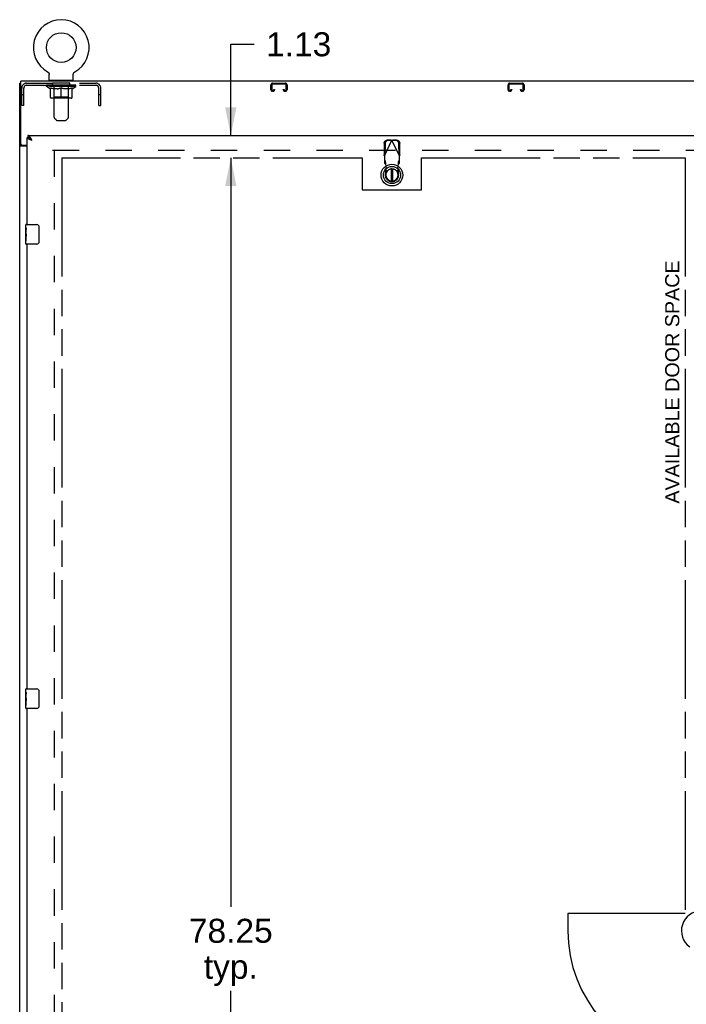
# Model space of a CAD drawing. Header units: inches. Extents: x 0 to 243, y 0 to 157.
# Tile 2 of 76: x 43 to 76, y 51 to 101. Entities that reach past the tile are written whole.
import ezdxf

# ---------------------------------------------------------------- set-up
doc = ezdxf.new("R2010")
doc.units = ezdxf.units.IN
doc.header["$LTSCALE"] = 13.357143
doc.header["$MEASUREMENT"] = 0
doc.linetypes.add('HIDDEN', pattern=[0.2, 0.1, -0.1])
doc.linetypes.add('PHANTOM', pattern=[0.8, 0.45, -0.05, 0.1, -0.05, 0.1, -0.05])
doc.layers.get('0').update_dxf_attribs({"linetype": 'CONTINUOUS'})
for name, color, linetype in [('02___PRT_ALL_AXES', 7, 'CONTINUOUS'), ('AVAILABLE_DOOR_SPACES', 7, 'CONTINUOUS'), ('DEFAULT_2', 8, 'HIDDEN'), ('DIMENSIONS', 7, 'CONTINUOUS')]:
    doc.layers.add(name, color=color, linetype=linetype)
doc.styles.get("Standard").update_dxf_attribs({"font": 'arial.ttf'})
doc.dimstyles.new('DIMSTYLE_2', dxfattribs={"dimtxt": 1.214286, "dimasz": 1.428571, "dimexe": 0.09, "dimexo": 0.07, "dimgap": 0.0425, "dimtad": 0, "dimtih": 1, "dimtoh": 1, "dimzin": 4, "dimdsep": 46, "dimtxsty": 'Standard', "dimblk": '_FILLED', "dimblk1": '_FILLED', "dimblk2": '_FILLED', "dimcen": 0.09, "dimazin": 1, "dimtfac": 1, "dimtdec": 3, "dimtofl": 0, "dimtmove": 0, "dimatfit": 3, "dimldrblk": '_FILLED', "dimfxl": 1, "dimtolj": 1, "dimtzin": 4, "dimarcsym": 0})

# ---------------------------------------------------------------- blocks, each defined once
blk = doc.blocks.new('_FILLED')
at = {"color": 0, "linetype": 'ByBlock'}
blk.add_solid([(0, 0), (-1, 0.2), (-1, -0.2)], dxfattribs=at)
blk = doc.blocks.new('*D4')
at = {"layer": 'DIMENSIONS', "color": 2, "linetype": 'Continuous'}
for p, q in [((53.4, 95.373), (53.4, 99.992)), ((53.4, 99.992), (54.579, 99.992)), ((53.4, 94.248), (53.4, 91.391))]:
    blk.add_line(p, q, dxfattribs=at)
at = {"layer": 'DIMENSIONS', "color": 2, "linetype": 'Continuous', "xscale": 1.4285714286, "yscale": 1.4285714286, "zscale": 1.4285714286}
for p, rotation in [((53.4, 95.373), 270), ((53.4, 94.248), 90)]:
    blk.add_blockref('_FILLED', p, dxfattribs=dict(at, rotation=rotation))
at = {"layer": 'DIMENSIONS', "color": 2, "linetype": 'Continuous', "insert": (55.186, 100.599), "char_height": 1.2143, "width": 3.29979, "attachment_point": 1, "line_spacing_factor": 0.9}
blk.add_mtext('1.13', dxfattribs=at)
blk = doc.blocks.new('*D6')
at = {"layer": 'DIMENSIONS', "color": 2, "linetype": 'Continuous'}
for p, q in [((53.4, 94.248), (53.4, 56.338)), ((53.4, 15.998), (53.4, 52.088))]:
    blk.add_line(p, q, dxfattribs=at)
at = {"layer": 'DIMENSIONS', "color": 2, "linetype": 'Continuous', "xscale": 1.4285714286, "yscale": 1.4285714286, "zscale": 1.4285714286}
for p, rotation in [((53.4, 94.248), 90), ((53.4, 15.998), 270)]:
    blk.add_blockref('_FILLED', p, dxfattribs=dict(at, rotation=rotation))
at = {"layer": 'DIMENSIONS', "color": 2, "linetype": 'Continuous', "insert": (53.4, 55.731), "char_height": 1.2143, "width": 4.24323, "attachment_point": 2, "line_spacing_factor": 0.9}
blk.add_mtext('78.25\\Ptyp.', dxfattribs=at)

msp = doc.modelspace()

# ---------------------------------------------------------------- linework, layer by layer
at = {"color": 7, "linetype": 'Continuous'}
for p, q in [((44.1282, 98.5956), (44.1283, 98.5955)), ((44.1283, 98.5956), (44.1334, 98.5926)), ((44.1291, 98.5951), (44.1302, 98.5945)), ((44.1334, 98.5926), (44.1384, 98.5893)), ((44.1432, 98.5861), (44.1479, 98.5825)), ((44.1479, 98.5825), (44.1527, 98.5786)), ((44.1525, 98.5788), (44.1572, 98.5747)), ((44.157, 98.5748), (44.1615, 98.5706)), ((44.1614, 98.5707), (44.1657, 98.5663)), ((44.1655, 98.5665), (44.1697, 98.5619)), ((44.1696, 98.5621), (44.1735, 98.5573)), ((44.1734, 98.5575), (44.1772, 98.5526)), ((44.1771, 98.5528), (44.1807, 98.5477)), ((44.1806, 98.5479), (44.184, 98.5428)), ((44.1839, 98.5429), (44.1871, 98.5377)), ((44.187, 98.5378), (44.19, 98.5325)), ((44.1899, 98.5326), (44.1927, 98.5271)), ((44.1926, 98.5273), (44.1952, 98.5217)), ((44.1951, 98.5218), (44.1975, 98.5162)), ((44.1974, 98.5163), (44.1995, 98.5106)), ((44.1995, 98.5107), (44.2014, 98.505)), ((44.2014, 98.505), (44.203, 98.4992)), ((44.203, 98.4993), (44.2045, 98.4934)), ((44.2045, 98.4935), (44.2057, 98.4876)), ((44.2057, 98.4877), (44.2067, 98.4817)), ((44.2067, 98.4818), (44.2074, 98.4758)), ((44.2074, 98.4758), (44.208, 98.4698)), ((44.2083, 98.4639), (44.2084, 98.4587)), ((44.2084, 98.1734), (44.2084, 98.4587)), ((45.4284, 98.4639), (45.4288, 98.4699)), ((45.4284, 98.4639), (45.4288, 98.4698)), ((45.4284, 98.4587), (45.4284, 98.4639)), ((45.4284, 98.1734), (45.4284, 98.4587)), ((45.4288, 98.4698), (45.4293, 98.4758)), ((45.4293, 98.4758), (45.4301, 98.4818)), ((45.43, 98.4817), (45.431, 98.4877)), ((45.431, 98.4876), (45.4323, 98.4935)), ((45.4322, 98.4934), (45.4337, 98.4993)), ((45.4337, 98.4992), (45.4353, 98.505)), ((45.4353, 98.505), (45.4372, 98.5107)), ((45.4372, 98.5106), (45.4393, 98.5163)), ((45.4393, 98.5162), (45.4416, 98.5218)), ((45.4416, 98.5217), (45.4441, 98.5273)), ((45.444, 98.5271), (45.4468, 98.5326)), ((45.4467, 98.5325), (45.4497, 98.5378)), ((45.4496, 98.5377), (45.4528, 98.5429)), ((45.4527, 98.5428), (45.4562, 98.5479)), ((45.456, 98.5477), (45.4596, 98.5528)), ((45.4595, 98.5526), (45.4633, 98.5575)), ((45.4632, 98.5573), (45.4672, 98.5621)), ((45.467, 98.5619), (45.4712, 98.5665)), ((45.471, 98.5663), (45.4754, 98.5707)), ((45.4752, 98.5706), (45.4797, 98.5748)), ((45.4795, 98.5747), (45.4842, 98.5788)), ((45.484, 98.5786), (45.4888, 98.5825)), ((45.4886, 98.5824), (45.4935, 98.5861)), ((45.4934, 98.5859), (45.4983, 98.5894)), ((45.4983, 98.5893), (45.5033, 98.5926)), ((45.4983, 98.5894), (45.4997, 98.5903)), ((45.5033, 98.5926), (45.5084, 98.5956)), ((45.5065, 98.5945), (45.5076, 98.5951)), ((45.5084, 98.5956), (45.5085, 98.5956)), ((45.5084, 98.5955), (45.5084, 98.5956)), ((42.7144, 8.2274), (42.7144, 98.0194)), ((42.7144, 98.0194), (42.7664, 98.0194)), ((42.7664, 94.9454), (42.7664, 98.1234)), ((160.1624, 98.1234), (42.7664, 98.1234)), ((44.2234, 98.1534), (44.2234, 98.1234)), ((45.4134, 98.1534), (44.2234, 98.1534)), ((45.4134, 98.1534), (45.4134, 98.1234)), ((43.0894, 95.2694), (43.1314, 95.2694)), ((43.1314, 95.3734), (43.1314, 95.2694)), ((43.1959, 95.2522), (43.1934, 95.2535)), ((42.8184, 94.8716), (42.7144, 94.8716)), ((43.0894, 94.8309), (42.7842, 94.8309)), ((42.8289, 94.8829), (43.0894, 94.8829)), ((43.3006, 95.165), (43.2936, 95.1724)), ((43.3092, 95.144), (43.3004, 95.1497)), ((43.3076, 95.1575), (43.3006, 95.165)), ((43.3147, 95.1499), (43.3076, 95.1575)), ((43.318, 95.1383), (43.3092, 95.144)), ((43.3253, 95.1385), (43.3147, 95.1499)), ((43.3359, 95.1269), (43.318, 95.1383)), ((43.3359, 95.1269), (43.3253, 95.1385)), ((61.5193, 93.6853), (61.5193, 93.0603)), ((61.598, 93.0603), (61.598, 93.6853)), ((43.0444, 90.8734), (43.5844, 90.8734)), ((43.6843, 90.7734), (43.6843, 89.9734)), ((43.5844, 89.8734), (43.0444, 89.8734)), ((43.0444, 67.3734), (43.5844, 67.3734)), ((43.6843, 67.2734), (43.6843, 66.4734)), ((43.5844, 66.3734), (43.0444, 66.3734))]:
    msp.add_line(p, q, dxfattribs=at)
at = {"color": 3, "linetype": 'Continuous'}
for p, q in [((43.0894, 90.8734), (43.0894, 95.2694)), ((43.1314, 95.3734), (79.9849, 95.3734)), ((43.3041, 95.1864), (43.2971, 95.1992)), ((43.3112, 95.1733), (43.3041, 95.1864)), ((42.8184, 94.8716), (42.8184, 94.8838)), ((43.2597, 95.1554), (43.2475, 95.1601)), ((43.2721, 95.1506), (43.2597, 95.1554)), ((43.2846, 95.1459), (43.2721, 95.1506)), ((43.2973, 95.1411), (43.2846, 95.1459)), ((43.3101, 95.1364), (43.2973, 95.1411)), ((43.3359, 95.1269), (43.3101, 95.1364)), ((43.3182, 95.1602), (43.3112, 95.1733)), ((43.3359, 95.1269), (43.3182, 95.1602)), ((43.0894, 67.3734), (43.0894, 89.8734)), ((43.0894, 43.8734), (43.0894, 66.3734))]:
    msp.add_line(p, q, dxfattribs=at)
at = {"color": 7, "linetype": 'Continuous'}
for points in [[(44.1384, 98.5894), (44.1433, 98.5859), (44.1481, 98.5824)], [(44.208, 98.4699), (44.2083, 98.4639), (44.2084, 98.4587)], [(43.1934, 95.2535), (43.1913, 95.2546), (43.1878, 95.2562), (43.1842, 95.2578), (43.1807, 95.2593), (43.1772, 95.2606), (43.1737, 95.2619), (43.1701, 95.2631), (43.1666, 95.2642), (43.1631, 95.2652), (43.1596, 95.2661), (43.156, 95.2668), (43.1525, 95.2675), (43.149, 95.2681), (43.1455, 95.2686), (43.1419, 95.2689), (43.1384, 95.2692), (43.1349, 95.2693), (43.1314, 95.2694)], [(43.2936, 95.1724), (43.29, 95.176), (43.2865, 95.1796), (43.283, 95.1832), (43.2794, 95.1867), (43.2759, 95.1902), (43.2724, 95.1936), (43.2689, 95.197), (43.2653, 95.2004), (43.2618, 95.2036), (43.2583, 95.2069), (43.2548, 95.21), (43.2512, 95.2131), (43.2477, 95.2162), (43.2442, 95.2191), (43.2407, 95.222), (43.2371, 95.2249), (43.2336, 95.2277), (43.2301, 95.2303), (43.2266, 95.233), (43.223, 95.2355), (43.2195, 95.238), (43.216, 95.2403), (43.2125, 95.2426), (43.2089, 95.2448), (43.2054, 95.247), (43.2019, 95.249), (43.1984, 95.2509), (43.1959, 95.2522)], [(43.3004, 95.1497), (43.2918, 95.1554), (43.2876, 95.1582), (43.2834, 95.1611), (43.2793, 95.1639), (43.2752, 95.1668), (43.2712, 95.1696), (43.2672, 95.1725), (43.2633, 95.1753), (43.2595, 95.1782), (43.2558, 95.181), (43.2521, 95.1839), (43.2485, 95.1867), (43.245, 95.1896), (43.2416, 95.1924), (43.2383, 95.1953), (43.2351, 95.1981), (43.232, 95.201), (43.229, 95.2038), (43.2261, 95.2067), (43.2233, 95.2095), (43.2206, 95.2124), (43.218, 95.2152), (43.2155, 95.2181), (43.2132, 95.2209), (43.211, 95.2238), (43.2089, 95.2266), (43.2069, 95.2295), (43.2051, 95.2323), (43.2034, 95.2352), (43.2018, 95.238), (43.2003, 95.2409), (43.199, 95.2437), (43.1978, 95.2466), (43.1968, 95.2494), (43.1959, 95.2522)], [(42.7579, 94.8429), (42.7499, 94.8455), (42.7459, 94.8469), (42.7421, 94.8482), (42.7385, 94.8496), (42.7351, 94.8509), (42.732, 94.8523), (42.7292, 94.8537), (42.7263, 94.8553), (42.7236, 94.8569), (42.7214, 94.8586), (42.7195, 94.8603), (42.7179, 94.862), (42.7166, 94.8638), (42.7157, 94.8656), (42.7149, 94.8675), (42.7145, 94.8695), (42.7144, 94.8716)], [(42.7842, 94.8309), (42.7821, 94.8325), (42.7796, 94.834), (42.7768, 94.8356), (42.7735, 94.8371), (42.77, 94.8386), (42.7661, 94.84), (42.7621, 94.8415), (42.7579, 94.8429)], [(43.6776, 90.8096), (43.6796, 90.8039), (43.6812, 90.798), (43.6826, 90.792), (43.6835, 90.7859), (43.6841, 90.7797), (43.6843, 90.7734)], [(43.6843, 89.9734), (43.6841, 89.9671), (43.6835, 89.9609), (43.6826, 89.9548), (43.6812, 89.9488), (43.6796, 89.9429), (43.6776, 89.9372)], [(43.6776, 67.3096), (43.6796, 67.3039), (43.6812, 67.298), (43.6826, 67.292), (43.6835, 67.2859), (43.6841, 67.2797), (43.6843, 67.2734)], [(43.6843, 66.4734), (43.6841, 66.4671), (43.6835, 66.4609), (43.6826, 66.4548), (43.6812, 66.4488), (43.6796, 66.4429), (43.6776, 66.4372)]]:
    msp.add_lwpolyline(points, dxfattribs=at)
at = {"color": 3, "linetype": 'Continuous'}
for points in [[(43.1962, 95.1815), (43.191, 95.1839), (43.1858, 95.1863), (43.1807, 95.1886), (43.1758, 95.191), (43.1709, 95.1934), (43.1662, 95.1958), (43.1616, 95.1981), (43.1571, 95.2005), (43.1527, 95.2029), (43.1484, 95.2053), (43.1443, 95.2076), (43.1403, 95.21), (43.1364, 95.2124), (43.1327, 95.2148), (43.1291, 95.2171), (43.1257, 95.2195), (43.1224, 95.2219), (43.1192, 95.2243), (43.1162, 95.2266), (43.1134, 95.229), (43.1107, 95.2314), (43.1081, 95.2338), (43.1057, 95.2361), (43.1035, 95.2385), (43.1014, 95.2409), (43.0995, 95.2433), (43.0978, 95.2456), (43.0962, 95.248), (43.0947, 95.2504), (43.0935, 95.2528), (43.0924, 95.2551), (43.0915, 95.2575), (43.0907, 95.2599), (43.0901, 95.2623), (43.0897, 95.2646), (43.0894, 95.267), (43.0894, 95.2694)], [(43.2583, 95.2652), (43.2548, 95.2707), (43.2512, 95.2761), (43.2477, 95.2813), (43.2442, 95.2865), (43.2407, 95.2915), (43.2371, 95.2964), (43.2336, 95.3012), (43.2301, 95.3058), (43.2266, 95.3104), (43.223, 95.3148), (43.2195, 95.319), (43.216, 95.3231), (43.2125, 95.3271), (43.2089, 95.3309), (43.2054, 95.3346), (43.2019, 95.3381), (43.1984, 95.3415), (43.1948, 95.3447), (43.1913, 95.3477), (43.1878, 95.3506), (43.1842, 95.3533), (43.1807, 95.3559), (43.1772, 95.3583), (43.1737, 95.3605), (43.1701, 95.3625), (43.1666, 95.3644), (43.1631, 95.3661), (43.1596, 95.3676), (43.156, 95.369), (43.1525, 95.3701), (43.149, 95.3711), (43.1455, 95.3719), (43.1419, 95.3726), (43.1384, 95.373), (43.1349, 95.3733), (43.1314, 95.3734)], [(43.2475, 95.1601), (43.2356, 95.1649), (43.2297, 95.1673), (43.2239, 95.1696), (43.2182, 95.172), (43.2126, 95.1744), (43.2071, 95.1768), (43.2016, 95.1791), (43.1962, 95.1815)], [(43.2971, 95.1992), (43.2936, 95.2056), (43.29, 95.2119), (43.2865, 95.2181), (43.283, 95.2243), (43.2794, 95.2304), (43.2759, 95.2364), (43.2724, 95.2423), (43.2689, 95.2482), (43.2653, 95.254), (43.2618, 95.2596), (43.2583, 95.2652)], [(42.8336, 94.8567), (42.8311, 94.858), (42.8287, 94.8593), (42.8263, 94.8607), (42.8241, 94.8622), (42.8223, 94.8637), (42.8208, 94.8653), (42.8197, 94.8669), (42.8189, 94.8685), (42.8185, 94.8701), (42.8184, 94.8716)], [(42.8587, 94.8309), (42.8587, 94.8331), (42.8585, 94.8352), (42.858, 94.8371), (42.8572, 94.839), (42.8563, 94.8408), (42.8552, 94.8425), (42.8537, 94.8442), (42.852, 94.8458), (42.8501, 94.8474), (42.848, 94.8489), (42.8459, 94.8503), (42.8436, 94.8516), (42.8412, 94.8529), (42.8387, 94.8542), (42.8336, 94.8567)]]:
    msp.add_lwpolyline(points, dxfattribs=at)
at = {"color": 7, "linetype": 'Continuous'}
for centre, radius in [((44.8184, 99.8252), 0.75), ((61.5586, 93.3728), 0.5512), ((61.5586, 93.3728), 0.4331), ((61.5586, 93.3728), 0.3287), ((61.5586, 93.3728), 0.3169)]:
    msp.add_circle(centre, radius, dxfattribs=at)
for centre, radius, start, end in [((44.8184, 99.8252), 1.41, 299.26547, 240.73452), ((44.2284, 98.1734), 0.02, 180, 263.07693), ((45.4084, 98.1734), 0.02, 276.92307, 360), ((42.8289, 94.9454), 0.0625, 180, 270), ((61.5586, 93.3728), 0.315, 100.07866, 79.92134), ((43.0444, 90.8584), 0.015, 90, 180), ((43.5844, 90.7734), 0.1, 21.19986, 90), ((43.0444, 89.8884), 0.015, 180, 270), ((43.5844, 89.9734), 0.1, 270, 338.79459), ((43.0444, 67.3584), 0.015, 90, 180), ((43.5844, 67.2734), 0.1, 21.19986, 90), ((43.0444, 66.3884), 0.015, 180, 270), ((43.5844, 66.4734), 0.1, 270, 338.79459), ((77.2144, 55.1234), 1.0039, 305.50661, 234.49339)]:
    msp.add_arc(centre, radius, start, end, dxfattribs=at)
at = {"layer": '02___PRT_ALL_AXES', "color": 8, "linetype": 'HIDDEN'}
for p, q in [((44.3809, 97.9154), (44.3809, 98.0194)), ((45.2559, 98.0194), (44.3809, 98.0194)), ((45.2559, 97.9154), (44.3809, 97.9154)), ((45.2559, 97.9154), (45.2559, 98.0194))]:
    msp.add_line(p, q, dxfattribs=at)
at = {"layer": '02___PRT_ALL_AXES', "color": 7, "linetype": 'Continuous'}
for p, q in [((43.0294, 90.7127), (43.0294, 90.8584)), ((43.0294, 90.4549), (43.0294, 90.7119)), ((43.0351, 90.6563), (43.0294, 90.6563)), ((43.0294, 90.4886), (43.0363, 90.4886)), ((43.0294, 89.8884), (43.0294, 90.4522)), ((43.0309, 90.4257), (43.0294, 90.4257)), ((43.0294, 90.2939), (43.0353, 90.2939)), ((43.0294, 90.258), (43.0363, 90.258)), ((43.0363, 90.4886), (43.0363, 90.6249)), ((43.0363, 90.0276), (43.0363, 90.258)), ((43.0294, 90.1951), (43.0363, 90.1951)), ((43.0294, 90.0276), (43.0363, 90.0276)), ((43.0294, 67.2127), (43.0294, 67.3584)), ((43.0294, 66.9549), (43.0294, 67.2119)), ((43.0351, 67.1563), (43.0294, 67.1563)), ((43.0294, 66.9886), (43.0363, 66.9886)), ((43.0294, 66.3884), (43.0294, 66.9522)), ((43.0309, 66.9257), (43.0294, 66.9257)), ((43.0294, 66.7939), (43.0353, 66.7939)), ((43.0363, 66.9886), (43.0363, 67.1249)), ((43.0294, 66.758), (43.0363, 66.758)), ((43.0294, 66.6951), (43.0363, 66.6951)), ((43.0294, 66.5276), (43.0363, 66.5276)), ((43.0363, 66.5276), (43.0363, 66.758))]:
    msp.add_line(p, q, dxfattribs=at)
for points in [[(43.0294, 90.7127), (43.0295, 90.709), (43.0299, 90.7044), (43.0305, 90.6989), (43.0321, 90.6858)], [(43.0294, 90.4549), (43.0295, 90.4468), (43.03, 90.4378), (43.0307, 90.4277)], [(43.0307, 90.4277), (43.0336, 90.394), (43.0345, 90.382), (43.0352, 90.3696), (43.0358, 90.357), (43.0362, 90.3442), (43.0363, 90.3314), (43.0362, 90.3186), (43.0358, 90.3058), (43.0352, 90.2932), (43.0345, 90.281), (43.0336, 90.269)], [(43.0321, 90.6858), (43.033, 90.6782), (43.0339, 90.67), (43.0347, 90.6615)], [(43.0347, 90.6615), (43.0354, 90.6526), (43.0359, 90.6435), (43.0362, 90.6342), (43.0363, 90.6249)], [(43.0294, 67.2127), (43.0295, 67.209), (43.0299, 67.2044), (43.0305, 67.1989), (43.0321, 67.1858)], [(43.0294, 66.9549), (43.0295, 66.9468), (43.03, 66.9378), (43.0307, 66.9277)], [(43.0307, 66.9277), (43.0336, 66.894), (43.0345, 66.882), (43.0352, 66.8696), (43.0358, 66.857), (43.0362, 66.8442), (43.0363, 66.8314), (43.0362, 66.8186), (43.0358, 66.8058), (43.0352, 66.7932), (43.0345, 66.781), (43.0336, 66.769)], [(43.0321, 67.1858), (43.033, 67.1782), (43.0339, 67.17), (43.0347, 67.1615)], [(43.0347, 67.1615), (43.0354, 67.1526), (43.0359, 67.1435), (43.0362, 67.1342), (43.0363, 67.1249)]]:
    msp.add_lwpolyline(points, dxfattribs=at)
for centre in [(43.2924, 90.2893), (43.2924, 66.7893)]:
    msp.add_ellipse(centre, major_axis=(0.263, 0), ratio=0.4328081, start_param=3.1415927, end_param=3.3215807, dxfattribs=at)
at = {"layer": 'AVAILABLE_DOOR_SPACES', "color": 4, "linetype": 'PHANTOM'}
for p, q in [((44.8394, 94.2484), (44.8394, 15.9984)), ((44.8394, 94.2484), (60.0581, 94.2484)), ((60.0581, 94.2484), (60.0581, 92.6234)), ((63.0581, 92.6234), (63.0581, 94.2484)), ((63.0581, 94.2484), (76.4019, 94.2484)), ((76.4019, 94.2484), (76.4019, 55.9984)), ((60.0581, 92.6234), (63.0581, 92.6234)), ((70.4644, 55.9984), (70.4644, 55.1234)), ((76.4019, 55.9984), (70.4644, 55.9984))]:
    msp.add_line(p, q, dxfattribs=at)
msp.add_arc((77.2144, 55.1234), 6.75, 180, 263.08652, dxfattribs=at)
at = {"layer": 'DEFAULT_2', "color": 8, "linetype": 'HIDDEN'}
for p, q in [((44.137, 98.5903), (44.1384, 98.5894)), ((42.8184, 96.8944), (42.8184, 97.7729)), ((42.9224, 96.8944), (42.9224, 97.7729)), ((43.0649, 98.0194), (46.5719, 98.0194)), ((43.0649, 97.9154), (46.5719, 97.9154)), ((44.0749, 97.8607), (44.0749, 97.9154)), ((44.2613, 97.7302), (44.0749, 97.8607)), ((45.5619, 97.8607), (44.0749, 97.8607)), ((44.0862, 97.9076), (44.0862, 97.9154)), ((44.0968, 97.9037), (44.0968, 97.9077)), ((44.0968, 97.9037), (45.54, 97.9037)), ((44.1072, 97.9037), (44.1072, 97.9077)), ((44.1083, 97.9037), (44.1083, 97.9077)), ((44.1197, 97.9076), (44.1197, 97.9154)), ((44.1392, 97.9037), (44.1392, 97.9077)), ((44.1414, 97.9037), (44.1414, 97.9077)), ((44.1745, 97.9076), (44.1745, 97.9154)), ((44.1918, 97.9037), (44.1918, 97.9077)), ((44.1951, 97.9037), (44.1951, 97.9077)), ((44.4315, 97.9073), (44.2026, 97.9073)), ((44.2488, 97.9076), (44.2488, 97.9154)), ((44.2502, 97.9037), (44.2502, 97.9073)), ((44.2508, 97.9037), (44.2508, 97.9073)), ((44.2539, 97.9037), (44.2539, 97.9073)), ((44.2613, 97.7302), (44.2679, 97.7302)), ((44.2635, 97.9037), (44.2635, 97.9077)), ((44.2637, 97.9037), (44.2637, 97.9073)), ((44.2677, 97.9037), (44.2677, 97.9077)), ((44.2679, 97.3055), (44.2679, 97.7852)), ((44.2679, 97.7852), (44.3026, 97.7718)), ((44.2709, 97.9037), (44.2709, 97.9085)), ((44.2748, 97.9037), (44.2748, 97.9073)), ((44.2941, 97.9037), (44.2941, 97.9073)), ((44.3367, 97.7601), (44.3022, 97.772)), ((44.3122, 97.9037), (44.3122, 97.9073)), ((44.3146, 97.9037), (44.3146, 97.9105)), ((44.3702, 97.7501), (44.3361, 97.7603)), ((44.3404, 97.9076), (44.3404, 97.9154)), ((44.3404, 97.9037), (44.3404, 97.9073)), ((44.352, 97.9037), (44.352, 97.9077)), ((44.357, 97.9037), (44.357, 97.9077)), ((44.365, 97.9037), (44.365, 97.9073)), ((44.4033, 97.7418), (44.3696, 97.7503)), ((44.3807, 97.9037), (44.3807, 97.9122)), ((44.4012, 97.9037), (44.4012, 97.9073)), ((44.4362, 97.7352), (44.4027, 97.7419)), ((44.404, 97.9037), (44.404, 97.9073)), ((44.4315, 97.9037), (44.4315, 97.9073)), ((44.469, 97.7302), (44.4359, 97.7352)), ((44.4434, 98.1534), (44.4434, 98.1234)), ((44.5098, 97.9073), (44.4442, 97.9073)), ((44.4466, 97.9076), (44.4466, 97.9154)), ((44.4524, 97.3088), (44.4524, 97.8571)), ((44.4534, 96.3078), (44.4534, 98.1234)), ((44.4547, 97.9037), (44.4547, 97.9077)), ((44.4604, 97.9037), (44.4604, 97.9077)), ((44.4671, 97.9037), (44.4671, 97.9136)), ((44.6172, 97.7302), (44.469, 97.7302)), ((44.4747, 97.9037), (44.4747, 97.9073)), ((44.486, 97.9037), (44.486, 97.9073)), ((44.5098, 97.9037), (44.5098, 97.9073)), ((44.5975, 97.9073), (44.5349, 97.9073)), ((44.5587, 97.9037), (44.5587, 97.9073)), ((44.5641, 97.9076), (44.5641, 97.9154)), ((44.5685, 97.9037), (44.5685, 97.9077)), ((44.5712, 97.9037), (44.5712, 97.9146)), ((44.5746, 97.9037), (44.5746, 97.9077)), ((44.584, 97.9037), (44.584, 97.9078)), ((44.5975, 97.9037), (44.5975, 97.9073)), ((44.6172, 97.7302), (44.6503, 97.7352)), ((44.6919, 97.9073), (44.6343, 97.9073)), ((44.6835, 97.7419), (44.65, 97.7352)), ((44.6505, 97.9037), (44.6505, 97.9073)), ((44.6835, 97.7419), (44.7167, 97.7503)), ((44.6836, 97.9073), (44.8184, 97.9154)), ((44.6892, 97.9076), (44.6892, 97.9154)), ((44.6899, 97.9152), (44.6892, 97.9154)), ((44.6898, 97.9037), (44.6898, 97.9077)), ((44.6899, 97.9077), (44.6899, 97.9152)), ((44.6919, 97.9037), (44.6919, 97.9073)), ((44.6949, 97.9037), (44.6949, 97.9079)), ((44.6963, 97.9037), (44.6963, 97.9077)), ((44.7901, 97.9073), (44.7392, 97.9073)), ((44.7475, 97.9037), (44.7475, 97.9073)), ((44.784, 97.772), (44.7495, 97.7601)), ((44.8184, 97.7852), (44.7836, 97.7718)), ((44.7901, 97.9037), (44.7901, 97.9073)), ((44.8154, 97.9078), (44.8151, 97.9077)), ((44.8151, 97.9037), (44.8151, 97.9077)), ((44.8154, 97.9037), (44.8154, 97.9078)), ((44.8184, 97.9076), (44.8184, 97.9154)), ((44.8184, 97.2622), (44.8184, 97.7852)), ((44.8184, 97.7852), (44.8531, 97.7718)), ((44.8213, 97.9037), (44.8213, 97.9078)), ((44.8213, 97.9078), (44.8216, 97.9077)), ((44.8216, 97.9037), (44.8216, 97.9077)), ((44.8241, 97.9073), (44.8975, 97.9073)), ((44.8466, 97.9037), (44.8466, 97.9073)), ((44.8872, 97.7601), (44.8527, 97.772)), ((44.8611, 97.9073), (44.8611, 97.9128)), ((44.8611, 97.9128), (44.9531, 97.9073)), ((44.8858, 97.9073), (44.8858, 97.9113)), ((44.9207, 97.7501), (44.8866, 97.7603)), ((44.8892, 97.9037), (44.8892, 97.9073)), ((44.9538, 97.7418), (44.9201, 97.7503)), ((44.9404, 97.9037), (44.9404, 97.9077)), ((44.9418, 97.9037), (44.9418, 97.9079)), ((44.9448, 97.9037), (44.9448, 97.9073)), ((44.9448, 97.9073), (45.0024, 97.9073)), ((44.9468, 97.9152), (44.9475, 97.9154)), ((44.9468, 97.9077), (44.9468, 97.9152)), ((44.9469, 97.9037), (44.9469, 97.9077)), ((44.9475, 97.9076), (44.9475, 97.9154)), ((44.9867, 97.7352), (44.9532, 97.7419)), ((44.9862, 97.9037), (44.9862, 97.9073)), ((45.0195, 97.7302), (44.9864, 97.7352)), ((45.1677, 97.7302), (45.0195, 97.7302)), ((45.0392, 97.9037), (45.0392, 97.9073)), ((45.0392, 97.9073), (45.1018, 97.9073)), ((45.0528, 97.9037), (45.0528, 97.9078)), ((45.0621, 97.9037), (45.0621, 97.9077)), ((45.0655, 97.9037), (45.0655, 97.9146)), ((45.0682, 97.9037), (45.0682, 97.9077)), ((45.0726, 97.9076), (45.0726, 97.9154)), ((45.078, 97.9037), (45.078, 97.9073)), ((45.1269, 97.9037), (45.1269, 97.9073)), ((45.1269, 97.9073), (45.1925, 97.9073)), ((45.1507, 97.9037), (45.1507, 97.9073)), ((45.162, 97.9037), (45.162, 97.9073)), ((45.1677, 97.7302), (45.2008, 97.7352)), ((45.1696, 97.9037), (45.1696, 97.9136)), ((45.1763, 97.9037), (45.1763, 97.9077)), ((45.182, 97.9037), (45.182, 97.9077)), ((45.1834, 96.3078), (45.1834, 98.1234)), ((45.1843, 97.3088), (45.1843, 97.8571)), ((45.1901, 97.9076), (45.1901, 97.9154)), ((45.1934, 98.1534), (45.1934, 98.1234)), ((45.234, 97.7419), (45.2005, 97.7352)), ((45.2052, 97.9037), (45.2052, 97.9073)), ((45.2052, 97.9073), (45.4341, 97.9073)), ((45.2327, 97.9037), (45.2327, 97.9073)), ((45.2672, 97.7503), (45.2335, 97.7418)), ((45.2355, 97.9037), (45.2355, 97.9073)), ((45.2561, 97.9037), (45.2561, 97.9122)), ((45.3006, 97.7603), (45.2665, 97.7501)), ((45.2717, 97.9037), (45.2717, 97.9073)), ((45.2797, 97.9037), (45.2797, 97.9077)), ((45.2847, 97.9037), (45.2847, 97.9077)), ((45.2963, 97.9076), (45.2963, 97.9154)), ((45.2963, 97.9037), (45.2963, 97.9073)), ((45.3345, 97.772), (45.3, 97.7601)), ((45.3221, 97.9037), (45.3221, 97.9105)), ((45.3245, 97.9037), (45.3245, 97.9073)), ((45.3689, 97.7852), (45.3341, 97.7718)), ((45.3426, 97.9037), (45.3426, 97.9073)), ((45.3619, 97.9037), (45.3619, 97.9073)), ((45.3659, 97.9037), (45.3659, 97.9085)), ((45.3689, 97.3055), (45.3689, 97.7852)), ((45.3689, 97.7302), (45.3755, 97.7302)), ((45.369, 97.9037), (45.369, 97.9077)), ((45.373, 97.9037), (45.373, 97.9073)), ((45.3732, 97.9037), (45.3732, 97.9077)), ((45.3755, 97.7302), (45.5619, 97.8607)), ((45.3828, 97.9037), (45.3828, 97.9073)), ((45.3859, 97.9037), (45.3859, 97.9073)), ((45.3865, 97.9037), (45.3865, 97.9073)), ((45.3879, 97.9076), (45.3879, 97.9154)), ((45.4416, 97.9037), (45.4416, 97.9077)), ((45.4449, 97.9037), (45.4449, 97.9077)), ((45.4622, 97.9076), (45.4622, 97.9154)), ((45.4953, 97.9037), (45.4953, 97.9077)), ((45.4976, 97.9037), (45.4976, 97.9077)), ((45.517, 97.9076), (45.517, 97.9154)), ((45.5284, 97.9037), (45.5284, 97.9077)), ((45.5296, 97.9037), (45.5296, 97.9077)), ((45.54, 97.9037), (45.54, 97.9077)), ((45.5506, 97.9076), (45.5506, 97.9154)), ((45.5619, 97.8607), (45.5619, 97.9154)), ((46.7144, 96.8944), (46.7144, 97.7729)), ((46.8184, 96.8944), (46.8184, 97.7729)), ((55.4331, 97.6931), (55.4331, 97.9394)), ((55.4731, 97.9394), (55.4731, 97.6931)), ((55.5131, 98.0194), (56.1656, 98.0194)), ((56.1656, 97.9794), (55.5131, 97.9794)), ((55.5806, 97.6931), (55.5806, 97.7069)), ((55.5806, 97.7069), (55.6206, 97.7069)), ((55.6206, 97.7069), (55.6206, 97.6931)), ((56.0581, 97.6931), (56.0581, 97.7069)), ((56.0581, 97.7069), (56.0981, 97.7069)), ((56.0981, 97.7069), (56.0981, 97.6931)), ((56.2056, 97.6931), (56.2056, 97.9394)), ((56.2456, 97.9394), (56.2456, 97.6931)), ((67.4331, 97.6931), (67.4331, 97.9394)), ((67.4731, 97.9394), (67.4731, 97.6931)), ((67.5131, 98.0194), (68.1656, 98.0194)), ((68.1656, 97.9794), (67.5131, 97.9794)), ((67.5806, 97.6931), (67.5806, 97.7069)), ((67.5806, 97.7069), (67.6206, 97.7069)), ((67.6206, 97.7069), (67.6206, 97.6931)), ((68.0581, 97.6931), (68.0581, 97.7069)), ((68.0581, 97.7069), (68.0981, 97.7069)), ((68.0981, 97.7069), (68.0981, 97.6931)), ((68.2056, 97.6931), (68.2056, 97.9394)), ((68.2456, 97.9394), (68.2456, 97.6931)), ((42.9224, 97.4244), (42.8184, 97.4244)), ((45.3255, 97.2622), (44.3112, 97.2622)), ((44.4524, 97.3088), (44.4058, 97.2622)), ((45.1843, 97.3088), (44.4524, 97.3088)), ((45.1843, 97.3088), (45.2309, 97.2622)), ((46.8184, 97.4244), (46.7144, 97.4244)), ((55.5131, 97.6531), (55.5406, 97.6531)), ((55.5406, 97.6131), (55.5131, 97.6131)), ((56.1381, 97.6531), (56.1656, 97.6531)), ((56.1656, 97.6131), (56.1381, 97.6131)), ((67.5131, 97.6531), (67.5406, 97.6531)), ((67.5406, 97.6131), (67.5131, 97.6131)), ((68.1381, 97.6531), (68.1656, 97.6531)), ((68.1656, 97.6131), (68.1381, 97.6131)), ((42.9224, 96.8944), (42.8184, 96.8944)), ((46.7144, 96.8944), (46.8184, 96.8944)), ((44.5541, 96.1657), (44.4826, 96.2371)), ((45.0826, 96.1657), (45.1541, 96.2371)), ((44.6248, 96.1364), (45.0119, 96.1364)), ((61.1666, 94.9818), (61.1565, 94.3913)), ((61.1846, 94.3433), (61.5587, 95.1307)), ((61.2082, 94.962), (61.1981, 94.3716)), ((61.514, 95.1441), (61.3211, 95.1407)), ((61.5556, 95.1243), (61.3627, 95.1209)), ((61.514, 95.1441), (61.5556, 95.1243)), ((61.514, 95.1441), (61.5287, 95.1397)), ((61.5287, 95.1397), (61.5436, 95.1352)), ((61.5436, 95.1352), (61.5587, 95.1307)), ((61.5587, 95.1307), (61.5812, 95.1375)), ((61.9327, 94.3433), (61.5587, 95.1307)), ((61.5617, 95.1243), (61.6033, 95.1441)), ((61.7546, 95.1209), (61.5617, 95.1243)), ((61.7962, 95.1407), (61.6033, 95.1441)), ((61.9192, 94.3716), (61.9092, 94.962)), ((61.9608, 94.3913), (61.9507, 94.9818)), ((44.3811, 94.6234), (79.3184, 94.6234)), ((44.4644, 94.6234), (44.4644, 15.6234)), ((61.1981, 94.3716), (61.1565, 94.3913)), ((61.1846, 94.3433), (61.1846, 93.9695)), ((61.9608, 94.3913), (61.9192, 94.3716)), ((61.9327, 93.9695), (61.9327, 94.3433)), ((61.2307, 94.083), (61.1846, 94.1246)), ((61.1846, 93.9695), (61.2307, 93.9279)), ((61.2294, 93.4328), (61.2831, 93.7272)), ((61.2307, 93.9279), (61.2307, 94.083)), ((61.2831, 93.7272), (61.2452, 93.924)), ((61.8721, 93.924), (61.8342, 93.7272)), ((61.8342, 93.7272), (61.8879, 93.4328)), ((61.9327, 94.1246), (61.8866, 94.083)), ((61.8866, 94.083), (61.8866, 93.9279)), ((61.8866, 93.9279), (61.9327, 93.9695))]:
    msp.add_line(p, q, dxfattribs=at)
for points in [[(44.7501, 97.7603), (44.716, 97.7501), (44.683, 97.7418)], [(61.1666, 94.9818), (61.1676, 94.9972), (61.17, 95.0124), (61.1739, 95.0273), (61.1792, 95.0418), (61.1858, 95.0558), (61.1937, 95.0691), (61.2028, 95.0815), (61.2129, 95.093), (61.2241, 95.1035), (61.2362, 95.1128), (61.2492, 95.1209), (61.2627, 95.1277), (61.2768, 95.1331), (61.2914, 95.1371), (61.3061, 95.1396), (61.3211, 95.1407)], [(61.3627, 95.1209), (61.3477, 95.1199), (61.333, 95.1174), (61.3184, 95.1134), (61.3043, 95.108), (61.2907, 95.1012), (61.2778, 95.0931), (61.2657, 95.0837), (61.2545, 95.0733), (61.2443, 95.0618), (61.2353, 95.0493), (61.2274, 95.036), (61.2208, 95.0221), (61.2155, 95.0076), (61.2116, 94.9926), (61.2092, 94.9775), (61.2082, 94.962)], [(61.5812, 95.1375), (61.596, 95.1419), (61.6033, 95.1441)], [(61.9092, 94.962), (61.9081, 94.9775), (61.9057, 94.9926), (61.9018, 95.0076), (61.8966, 95.0221), (61.8899, 95.036), (61.8821, 95.0493), (61.873, 95.0618), (61.8628, 95.0733), (61.8516, 95.0837), (61.8395, 95.0931), (61.8266, 95.1012), (61.813, 95.108), (61.7989, 95.1134), (61.7844, 95.1174), (61.7696, 95.1199), (61.7546, 95.1209)], [(61.7962, 95.1407), (61.8112, 95.1396), (61.826, 95.1371), (61.8405, 95.1331), (61.8546, 95.1277), (61.8682, 95.1209), (61.8811, 95.1128), (61.8932, 95.1035), (61.9044, 95.093), (61.9146, 95.0815), (61.9237, 95.0691), (61.9315, 95.0558), (61.9381, 95.0418), (61.9434, 95.0273), (61.9473, 95.0124), (61.9497, 94.9972), (61.9507, 94.9818)], [(61.1846, 94.3433), (61.1751, 94.3594), (61.1703, 94.3674), (61.1656, 94.3754), (61.161, 94.3834), (61.1565, 94.3913)], [(61.947, 94.3674), (61.9375, 94.3513), (61.9327, 94.3433)], [(61.9608, 94.3913), (61.9563, 94.3834), (61.9517, 94.3754), (61.947, 94.3674)], [(61.2421, 93.9716), (61.2411, 93.9867), (61.24, 94.0012), (61.239, 94.015), (61.238, 94.0278), (61.2369, 94.0396), (61.2359, 94.0502), (61.2348, 94.0596), (61.2338, 94.0677), (61.2328, 94.0743), (61.2317, 94.0794), (61.2307, 94.083)], [(61.2307, 93.9279), (61.2331, 93.9276), (61.2355, 93.9272), (61.238, 93.9266), (61.2404, 93.9258), (61.2428, 93.9249), (61.2452, 93.924)], [(61.2452, 93.924), (61.2442, 93.9401), (61.2421, 93.9716)], [(61.8866, 94.083), (61.8856, 94.0794), (61.8845, 94.0743), (61.8835, 94.0677), (61.8825, 94.0596), (61.8814, 94.0502), (61.8804, 94.0396), (61.8794, 94.0278), (61.8783, 94.015), (61.8773, 94.0012), (61.8763, 93.9867), (61.8752, 93.9716), (61.8742, 93.956), (61.8721, 93.924)], [(61.8721, 93.924), (61.8745, 93.9249), (61.8769, 93.9258), (61.8794, 93.9266), (61.8818, 93.9272), (61.8842, 93.9276), (61.8866, 93.9279)]]:
    msp.add_lwpolyline(points, dxfattribs=at)
for centre, radius, start, end in [((43.0649, 97.7729), 0.2465, 90, 180), ((43.0649, 97.7729), 0.1425, 90, 180), ((44.2284, 98.1734), 0.02, 263.07693, 270), ((44.4058, 97.8571), 0.0466, 0, 90), ((44.4234, 98.1234), 0.03, 0, 90), ((45.2134, 98.1234), 0.03, 90, 180), ((45.2309, 97.8571), 0.0466, 90, 180), ((45.4084, 98.1734), 0.02, 270, 276.92307), ((46.5719, 97.7729), 0.2465, 0, 90), ((46.5719, 97.7729), 0.1425, 0, 90), ((55.5131, 97.9394), 0.08, 90, 180), ((55.5131, 97.6931), 0.08, 180, 270), ((55.5131, 97.9394), 0.04, 90, 180), ((55.5131, 97.6931), 0.04, 180, 270), ((55.5406, 97.6931), 0.08, 270, 360), ((55.5406, 97.6931), 0.04, 270, 360), ((56.1381, 97.6931), 0.08, 180, 270), ((56.1381, 97.6931), 0.04, 180, 270), ((56.1656, 97.9394), 0.08, 0, 90), ((56.1656, 97.9394), 0.04, 0, 90), ((56.1656, 97.6931), 0.08, 270, 360), ((56.1656, 97.6931), 0.04, 270, 360), ((67.5131, 97.9394), 0.08, 90, 180), ((67.5131, 97.6931), 0.08, 180, 270), ((67.5131, 97.9394), 0.04, 90, 180), ((67.5131, 97.6931), 0.04, 180, 270), ((67.5406, 97.6931), 0.08, 270, 360), ((67.5406, 97.6931), 0.04, 270, 360), ((68.1381, 97.6931), 0.08, 180, 270), ((68.1381, 97.6931), 0.04, 180, 270), ((68.1656, 97.9394), 0.08, 0, 90), ((68.1656, 97.9394), 0.04, 0, 90), ((68.1656, 97.6931), 0.08, 270, 360), ((68.1656, 97.6931), 0.04, 270, 360), ((44.3112, 97.3055), 0.0434, 180, 270), ((45.3255, 97.3055), 0.0434, 270, 360), ((44.5534, 96.3078), 0.1, 180, 225), ((45.0834, 96.3078), 0.1, 315, 360), ((44.6248, 96.2364), 0.1, 225, 270), ((45.0119, 96.2364), 0.1, 270, 315), ((61.5587, 93.3728), 0.3346, 169.67298, 10.32702)]:
    msp.add_arc(centre, radius, start, end, dxfattribs=at)
for centre, major_axis, ratio, start_param, end_param in [((44.8184, 97.9154), (0.7435, 0.0078), 0.0592469, 2.9664385, 3.1409715), ((44.0516, 97.9015), (0.2318, 0), 0.0601675, 0.4265475, 1.4705034), ((44.8184, 97.9154), (0.7435, 0), 0.0601675, 3.1415927, 3.3161256), ((44.0516, 97.8937), (0.2318, 0.0024), 0.0592469, 1.3743227, 1.4698822), ((44.8184, 97.9154), (0.7435, 0.0153), 0.0565149, 2.7913601, 2.965893), ((44.0232, 97.9015), (0.2318, 0.0024), 0.0592469, 0.2513934, 1.2953492), ((44.1033, 97.9015), (0.2318, -0.0024), 0.0592469, 0.6017017, 1.6456575), ((44.8184, 97.9154), (0.7435, -0.0078), 0.0592469, -2.9664385, -2.7919056), ((44.1033, 97.8937), (0.2318, 0), 0.0601675, 1.5494768, 1.6450363), ((44.0232, 97.8937), (0.2318, 0.0048), 0.0565149, 1.1992442, 1.2948037), ((44.1073, 97.8964), (0.1922, 0.002), 0.0592469, 1.0516265, 1.6250441), ((44.0842, 97.8964), (0.1922, 0.004), 0.0565149, 0.8765481, 1.4499657), ((44.152, 97.8964), (0.1922, 0), 0.0601675, 1.2267806, 1.8001982), ((44.8184, 97.9154), (0.7435, 0.0224), 0.0520593, 2.6164235, 2.7909564), ((44.019, 97.9015), (0.2318, 0.0048), 0.0565149, 0.076315, 1.1202708), ((44.1768, 97.9015), (0.2318, -0.0048), 0.0565149, 0.7767801, 1.8207359), ((44.8184, 97.9154), (0.7435, -0.0153), 0.0565149, -2.7913601, -2.6168272), ((44.1768, 97.8937), (0.2318, -0.0024), 0.0592469, 1.7246309, 1.8201904), ((44.019, 97.8937), (0.2318, 0.007), 0.0520593, 1.0243076, 1.1198671), ((44.0834, 97.8964), (0.1922, 0.0058), 0.0520593, 0.7016115, 1.2750291), ((44.2169, 97.8964), (0.1922, -0.002), 0.0592469, 1.4019348, 1.9753523), ((44.8184, 97.9154), (0.7435, 0.0288), 0.046022, 2.4416773, 2.6162102), ((44.2697, 97.9015), (0.2318, -0.007), 0.0520593, 0.9517167, 1.9956725), ((44.039, 97.9015), (0.2318, 0.007), 0.0520593, -0.0986216, 0.9453342), ((44.8184, 97.9154), (0.7435, -0.0224), 0.0520593, -2.6164235, -2.4418906), ((44.2697, 97.8937), (0.2318, -0.0048), 0.0565149, 1.8997093, 1.9952689), ((44.039, 97.8937), (0.2318, 0.009), 0.046022, 0.8495614, 0.9451209), ((44.105, 97.8964), (0.1922, 0.0074), 0.046022, 0.5268653, 1.1002829), ((44.3002, 97.8964), (0.1922, -0.004), 0.0565149, 1.5770132, 2.1504308), ((44.8184, 97.9154), (0.7435, 0.0343), 0.0385928, 2.2671466, 2.4416795), ((44.3793, 97.9015), (0.2318, -0.009), 0.046022, 1.1264629, 2.1704187), ((44.0828, 97.9015), (0.2318, 0.009), 0.046022, -0.2733678, 0.770588), ((44.8184, 97.9154), (0.7435, -0.0288), 0.046022, -2.4416773, -2.2671444), ((44.3793, 97.8937), (0.2318, -0.007), 0.0520593, 2.0746459, 2.1702055), ((44.0828, 97.8937), (0.2318, 0.0107), 0.0385928, 0.6750307, 0.7705902), ((44.1482, 97.8964), (0.1922, 0.0089), 0.0385928, 0.3523346, 0.9257522), ((44.3991, 97.8964), (0.1922, -0.0058), 0.0520593, 1.7519498, 2.3253674), ((44.8184, 97.9154), (0.7435, 0.0388), 0.0300022, 2.0928304, 2.2673633), ((44.5022, 97.9015), (0.2318, -0.0107), 0.0385928, 1.3009936, 2.3449494), ((44.1488, 97.9015), (0.2318, 0.0107), 0.0385928, -0.4478985, 0.5960573), ((44.8184, 97.9154), (0.7435, -0.0343), 0.0385928, -2.2671466, -2.0926137), ((44.5022, 97.8937), (0.2318, -0.009), 0.046022, 2.2493921, 2.3449517), ((44.1488, 97.8937), (0.2318, 0.0121), 0.0300022, 0.5007145, 0.596274), ((44.2118, 97.8964), (0.1922, 0.01), 0.0300022, 0.1780184, 0.751436), ((44.5108, 97.8964), (0.1922, -0.0074), 0.046022, 1.926696, 2.5001136), ((44.2352, 97.9015), (0.2318, 0.0121), 0.0300022, -0.6222147, 0.4217411), ((44.8184, 97.9154), (0.7435, 0.0421), 0.0205129, 1.9187019, 2.0932348), ((44.6348, 97.9015), (0.2318, -0.0121), 0.0300022, 1.4753098, 2.5192656), ((44.8184, 97.9154), (0.7435, -0.0388), 0.0300022, -2.0928304, -1.9182975), ((44.6348, 97.8937), (0.2318, -0.0107), 0.0385928, 2.4239228, 2.5194823), ((44.2352, 97.8937), (0.2318, 0.0131), 0.0205129, 0.326586, 0.4221455), ((44.2938, 97.8964), (0.1922, 0.0109), 0.0205129, 0.0038899, 0.5773075), ((44.6319, 97.8964), (0.1922, -0.0089), 0.0385928, 2.1012267, 2.6746443), ((44.3394, 97.9015), (0.2318, 0.0131), 0.0205129, -0.7963432, 0.2476126), ((44.8184, 97.9154), (0.7435, 0.0441), 0.0104114, 1.7447123, 1.9192452), ((44.7729, 97.9015), (0.2318, -0.0131), 0.0205129, 1.6494383, 2.6933941), ((44.8184, 97.9154), (0.7435, -0.0421), 0.0205129, -1.9187019, -1.744169), ((44.7729, 97.8937), (0.2318, -0.0121), 0.0300022, 2.598239, 2.6937986), ((44.3394, 97.8937), (0.2318, 0.0137), 0.0104114, 0.1525964, 0.2481559), ((44.3917, 97.8964), (0.1922, 0.0114), 0.0104114, 6.1130856, 6.6865032), ((44.7586, 97.8964), (0.1922, -0.01), 0.0300022, 2.2755429, 2.8489605), ((44.4581, 97.9015), (0.2318, 0.0137), 0.0104114, -0.9703328, -0.0008369), ((44.9124, 97.9015), (0.2318, -0.0137), 0.0104114, 1.8234279, 2.8673837), ((44.8184, 97.9154), (0.7435, -0.0441), 0.0104114, -1.7447123, -1.5624699), ((44.9124, 97.8937), (0.2318, -0.0131), 0.0205129, 2.7723675, 2.867927), ((44.8871, 97.8964), (0.1922, -0.0109), 0.0205129, 2.4496714, 3.023089), ((44.7243, 97.9015), (0.2318, 0.0137), 0.0104114, 0.2742089, 1.3181647), ((44.6232, 97.8964), (0.1922, 0.0114), 0.0104114, -0.0004516, 0.5179316), ((44.5877, 97.8937), (0.2318, 0.0137), 0.0104114, 0.099676, 0.1952355), ((44.8184, 97.9154), (0.7435, 0.0441), 0.0104114, -1.5714133, -1.3968804), ((45.0136, 97.8964), (0.1922, -0.0114), 0.0104114, 2.623661, 3.1419736), ((45.049, 97.8937), (0.2318, -0.0137), 0.0104114, 2.7343943, 2.9463572), ((44.8638, 97.9015), (0.2318, 0.0131), 0.0205129, 0.4481986, 1.4921544), ((44.7496, 97.8964), (0.1922, 0.0109), 0.0205129, 0.1185037, 0.6919213), ((44.7243, 97.8937), (0.2318, 0.0131), 0.0205129, 0.2736656, 0.3692251), ((45.1787, 97.9015), (0.2318, -0.0137), 0.0104114, -3.1407558, -2.1712598), ((44.8184, 97.9154), (0.7435, 0.0421), 0.0205129, -1.3974237, -1.2228907), ((44.8184, 97.9154), (0.7435, -0.0441), 0.0104114, 1.2223475, 1.3968804), ((45.002, 97.9015), (0.2318, 0.0121), 0.0300022, 0.622327, 1.6662828), ((44.8781, 97.8964), (0.1922, 0.01), 0.0300022, 0.2926322, 0.8660497), ((45.245, 97.8964), (0.1922, -0.0114), 0.0104114, 2.7382748, 3.3116924), ((45.2973, 97.9015), (0.2318, -0.0131), 0.0205129, 2.89398, 3.9379359), ((44.8638, 97.8937), (0.2318, 0.0121), 0.0300022, 0.4477941, 0.5433536), ((45.2973, 97.8937), (0.2318, -0.0137), 0.0104114, 2.8934368, 2.9889963), ((45.1345, 97.9015), (0.2318, 0.0107), 0.0385928, 0.7966432, 1.840599), ((44.8184, 97.9154), (0.7435, 0.0388), 0.0300022, -1.2232952, -1.0487623), ((44.8184, 97.9154), (0.7435, -0.0421), 0.0205129, 1.0483578, 1.2228907), ((45.0048, 97.8964), (0.1922, 0.0089), 0.0385928, 0.4669484, 1.0403659), ((45.3429, 97.8964), (0.1922, -0.0109), 0.0205129, 2.5642852, 3.1377028), ((45.4015, 97.9015), (0.2318, -0.0121), 0.0300022, 2.7198516, 3.7638074), ((45.2574, 97.9015), (0.2318, 0.009), 0.046022, 0.9711739, 2.0151297), ((45.002, 97.8937), (0.2318, 0.0107), 0.0385928, 0.6221103, 0.7176698), ((45.4015, 97.8937), (0.2318, -0.0131), 0.0205129, 2.7194471, 2.8150066), ((44.8184, 97.9154), (0.7435, 0.0343), 0.0385928, -1.048979, -0.8744461), ((44.8184, 97.9154), (0.7435, -0.0388), 0.0300022, 0.8742293, 1.0487623), ((45.1259, 97.8964), (0.1922, 0.0074), 0.046022, 0.641479, 1.2148966), ((45.367, 97.9015), (0.2318, 0.007), 0.0520593, 1.1459201, 2.1898759), ((45.4249, 97.8964), (0.1922, -0.01), 0.0300022, 2.3901567, 2.9635743), ((45.4879, 97.9015), (0.2318, -0.0107), 0.0385928, 2.5455354, 3.5894912), ((45.2376, 97.8964), (0.1922, 0.0058), 0.0520593, 0.8162253, 1.3896428), ((45.1345, 97.8937), (0.2318, 0.009), 0.046022, 0.796641, 0.8922005), ((45.4879, 97.8937), (0.2318, -0.0121), 0.0300022, 2.5453186, 2.6408782), ((45.4599, 97.9015), (0.2318, 0.0048), 0.0565149, 1.3208567, 2.3648125), ((44.8184, 97.9154), (0.7435, 0.0288), 0.046022, -0.8744483, -0.6999154), ((44.8184, 97.9154), (0.7435, -0.0343), 0.0385928, 0.6999131, 0.8744461), ((45.4885, 97.8964), (0.1922, -0.0089), 0.0385928, 2.2158405, 2.7892581), ((45.554, 97.9015), (0.2318, -0.009), 0.046022, 2.3710047, 3.4149605), ((45.3366, 97.8964), (0.1922, 0.004), 0.0565149, 0.9911619, 1.5645794), ((45.5334, 97.9015), (0.2318, 0.0024), 0.0592469, 1.4959352, 2.539891), ((45.5977, 97.9015), (0.2318, -0.007), 0.0520593, 2.1962585, 3.2402143), ((45.5317, 97.8964), (0.1922, -0.0074), 0.046022, 2.0413098, 2.6147274), ((45.2574, 97.8937), (0.2318, 0.007), 0.0520593, 0.9713872, 1.0669467), ((45.554, 97.8937), (0.2318, -0.0107), 0.0385928, 2.3710024, 2.4665619), ((45.5851, 97.9015), (0.2318, 0), 0.0601675, 1.6710893, 2.7150451), ((45.6177, 97.9015), (0.2318, -0.0048), 0.0565149, 2.0213219, 3.0652777), ((45.4198, 97.8964), (0.1922, 0.002), 0.0592469, 1.1662403, 1.7396579), ((44.8184, 97.9154), (0.7435, 0.0224), 0.0520593, -0.6997021, -0.5251692), ((44.8184, 97.9154), (0.7435, -0.0288), 0.046022, 0.5253825, 0.6999154), ((45.6135, 97.9015), (0.2318, -0.0024), 0.0592469, 1.8462434, 2.8901992), ((45.5533, 97.8964), (0.1922, -0.0058), 0.0520593, 1.8665636, 2.4399812), ((45.4847, 97.8964), (0.1922, 0), 0.0601675, 1.3413944, 1.914812), ((45.5525, 97.8964), (0.1922, -0.004), 0.0565149, 1.691627, 2.2650446), ((45.5294, 97.8964), (0.1922, -0.002), 0.0592469, 1.5165485, 2.0899661), ((45.367, 97.8937), (0.2318, 0.0048), 0.0565149, 1.1463238, 1.2418833), ((45.5977, 97.8937), (0.2318, -0.009), 0.046022, 2.1964717, 2.2920313), ((44.8184, 97.9154), (0.7435, 0.0153), 0.0565149, -0.5247655, -0.3502326), ((44.8184, 97.9154), (0.7435, -0.0224), 0.0520593, 0.3506362, 0.5251692), ((45.4599, 97.8937), (0.2318, 0.0024), 0.0592469, 1.3214023, 1.4169618), ((45.6177, 97.8937), (0.2318, -0.007), 0.0520593, 2.0217255, 2.1172851), ((44.8184, 97.9154), (0.7435, 0.0078), 0.0592469, -0.349687, -0.1751541), ((44.8184, 97.9154), (0.7435, -0.0153), 0.0565149, 0.1756996, 0.3502326), ((45.5334, 97.8937), (0.2318, 0), 0.0601675, 1.4965564, 1.5921159), ((45.6135, 97.8937), (0.2318, -0.0048), 0.0565149, 1.8467889, 1.9423485), ((45.5851, 97.8937), (0.2318, -0.0024), 0.0592469, 1.6717105, 1.76727), ((44.8184, 97.9154), (0.7435, 0), 0.0601675, -0.1745329, 0), ((44.8184, 97.9154), (0.7435, -0.0078), 0.0592469, 0.0006212, 0.1751541)]:
    msp.add_ellipse(centre, major_axis=major_axis, ratio=ratio, start_param=start_param, end_param=end_param, dxfattribs=at)

# ---------------------------------------------------------------- texts
at = {"layer": 'DIMENSIONS', "color": 2, "linetype": 'Continuous', "insert": (75.389, 82.8983), "char_height": 0.714286, "width": 12.286245, "attachment_point": 2, "rotation": 90, "line_spacing_factor": 0.9}
msp.add_mtext('AVAILABLE DOOR SPACE', dxfattribs=at)

# ---------------------------------------------------------------- dimensions: what is measured, and where the dimension line sits
at = {"layer": 'DIMENSIONS', "color": 2, "linetype": 'Continuous'}
dim = msp.add_linear_dim(base=(53.4004580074, 95.3733906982), p1=(44.839357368, 94.2483906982), p2=(43.151357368, 95.3733906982), angle=90, dimstyle='DIMSTYLE_2', dxfattribs=at)
dim.commit()
dim.dimension.update_dxf_attribs({"geometry": '*D4', "text_midpoint": (56.88865945, 99.9848872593), "dimtype": 160})
dim = msp.add_linear_dim(base=(53.4005, 94.2484), p1=(60.0581, 15.9984), p2=(60.0581, 94.2484), angle=90, text='<>\\Ptyp.', dimstyle='DIMSTYLE_2', dxfattribs=at)
dim.commit()
dim.dimension.update_dxf_attribs({"geometry": '*D6', "text_midpoint": (53.4005, 54.2127), "dimtype": 160})

doc.saveas('drawing.dxf')
